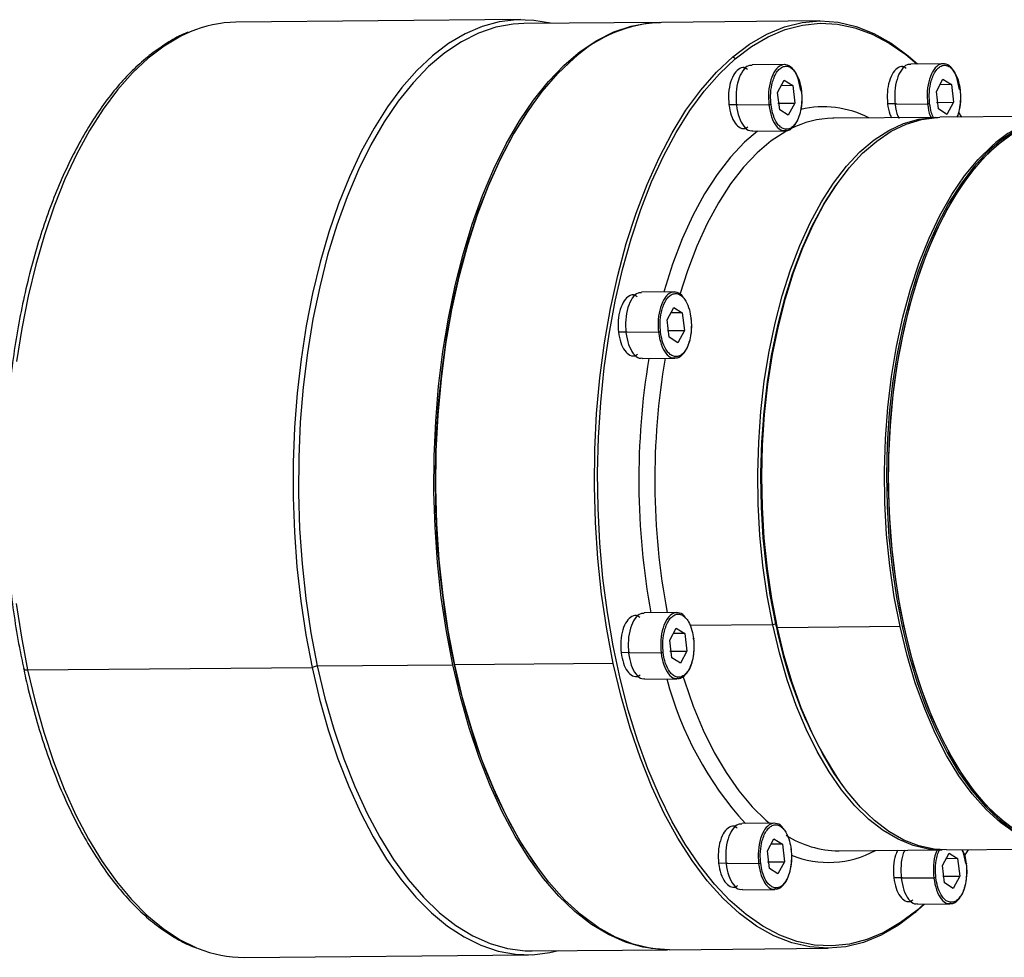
# Model space of a CAD drawing. Header units: millimetres. Extents: x 7972 to 8844, y -701 to -84.
# Tile 10 of 15: x 8655 to 8730, y -531 to -459. Entities that reach past the tile are written whole.
import ezdxf

# ---------------------------------------------------------------- set-up
doc = ezdxf.new("R2010")
doc.units = ezdxf.units.MM
doc.layers.get('0').update_dxf_attribs({"lineweight": 18})
doc.layers.add('粗实线', color=7, linetype='Continuous', lineweight=40)

# ---------------------------------------------------------------- blocks, each defined once
blk = doc.blocks.new('FER120M1')
at = {"linetype": 'Continuous', "lineweight": 25}
for p, q in [((87.92, 45.67), (51.42, 45.35)), ((126.33, 45.5), (106, 45.32)), ((105.74, 45.32), (88.36, 45.17)), ((115.46, 40.63), (115.14, 40.91)), ((116.89, 39.51), (116.5, 39.5)), ((121.8, 39.9), (117.62, 39.86)), ((137.25, 39.63), (136.85, 39.62)), ((142.16, 40.02), (137.98, 39.98)), ((120.91, 36.34), (121.74, 37.91)), ((121.74, 37.91), (122.84, 37.22)), ((141.27, 36.46), (142.1, 38.03)), ((142.1, 38.03), (143.19, 37.34)), ((122.84, 37.22), (121.37, 37.2)), ((122.84, 37.22), (123.1, 34.96)), ((143.19, 37.34), (141.73, 37.32)), ((143.19, 37.34), (143.46, 35.08)), ((121.18, 34.09), (120.91, 36.34)), ((141.53, 34.21), (141.27, 36.46)), ((89.32, 34.59), (89.15, 34.34)), ((115.78, 34.76), (114.65, 34.75)), ((119.79, 34.72), (115.61, 34.68)), ((120.93, 34.94), (123.1, 34.96)), ((123.1, 34.96), (122.27, 33.4)), ((136.14, 34.88), (135.01, 34.87)), ((140.14, 34.84), (135.97, 34.8)), ((141.29, 35.06), (143.46, 35.08)), ((142.63, 33.52), (141.53, 34.21)), ((143.46, 35.08), (142.63, 33.52)), ((122.27, 33.4), (121.18, 34.09)), ((141.21, 33.13), (128, 33.02)), ((128.1, 33.02), (128, 33.02)), ((157.46, 33.27), (141.73, 33.14)), ((144.12, 33.74), (144.51, 33.16)), ((116.57, 31.7), (116.97, 31.71)), ((117.7, 31.36), (121.87, 31.4)), ((148.57, 29.37), (148.43, 29.48)), ((128.56, 24.66), (128.39, 24.41)), ((102.73, 10.33), (102.34, 10.33)), ((107.64, 10.73), (103.46, 10.69)), ((106.75, 7.17), (107.58, 8.73)), ((108.67, 8.04), (107.21, 8.03)), ((107.58, 8.73), (108.67, 8.04)), ((108.67, 8.04), (108.94, 5.79)), ((107.01, 4.91), (106.75, 7.17)), ((101.62, 5.59), (100.49, 5.58)), ((105.62, 5.55), (101.45, 5.51)), ((106.77, 5.77), (108.94, 5.79)), ((108.94, 5.79), (108.11, 4.22)), ((108.11, 4.22), (107.01, 4.91)), ((102.4, 2.53), (102.81, 2.53)), ((103.54, 2.19), (107.71, 2.23)), ((103.06, -30.8), (102.67, -30.81)), ((107.97, -30.41), (103.79, -30.45)), ((107.08, -33.97), (107.91, -32.41)), ((107.91, -32.41), (109.01, -33.09)), ((120.28, -31.98), (109.63, -32.07)), ((120.67, -31.86), (120.28, -31.98)), ((120.76, -32.24), (120.88, -32.35)), ((136.61, -32.21), (120.88, -32.35)), ((137.13, -32.21), (136.87, -32.21)), ((107.35, -36.22), (107.08, -33.97)), ((109.01, -33.09), (107.54, -33.11)), ((109.01, -33.09), (109.27, -35.35)), ((107.1, -35.37), (109.27, -35.35)), ((109.27, -35.35), (108.44, -36.91)), ((101.95, -35.55), (100.82, -35.56)), ((105.96, -35.59), (101.78, -35.63)), ((108.44, -36.91), (107.35, -36.22)), ((24.7, -37.77), (61.2, -37.45)), ((61.86, -37.26), (61.2, -37.45)), ((61.86, -37.26), (79.24, -37.11)), ((99.83, -36.93), (79.5, -37.1)), ((102.74, -38.61), (103.14, -38.6)), ((103.87, -38.95), (108.04, -38.91)), ((129.06, -52.37), (129.23, -52.61)), ((115.57, -57.84), (115.18, -57.84)), ((120.48, -57.44), (116.3, -57.48)), ((119.59, -61), (120.42, -59.44)), ((121.52, -60.13), (120.05, -60.14)), ((120.42, -59.44), (121.52, -60.13)), ((121.52, -60.13), (121.78, -62.38)), ((119.85, -63.26), (119.59, -61)), ((128.72, -60.98), (128.82, -60.98)), ((128.82, -60.98), (142.03, -60.86)), ((142.07, -62.85), (142.9, -61.29)), ((142.55, -60.86), (157.03, -60.73)), ((142.9, -61.29), (143.99, -61.98)), ((145.33, -60.84), (144.82, -61.62)), ((90, -62.98), (90.18, -63.23)), ((114.46, -62.58), (113.33, -62.59)), ((118.47, -62.63), (114.29, -62.66)), ((119.61, -62.4), (121.78, -62.38)), ((121.78, -62.38), (120.95, -63.95)), ((142.33, -65.11), (142.07, -62.85)), ((143.99, -61.98), (142.52, -61.99)), ((143.99, -61.98), (144.26, -64.23)), ((120.95, -63.95), (119.85, -63.26)), ((142.08, -64.25), (144.26, -64.23)), ((144.26, -64.23), (143.43, -65.8)), ((115.24, -65.64), (115.65, -65.64)), ((136.94, -64.43), (135.81, -64.44)), ((140.94, -64.47), (136.77, -64.51)), ((143.43, -65.8), (142.33, -65.11)), ((116.38, -65.98), (120.55, -65.94)), ((137.72, -67.49), (138.12, -67.49)), ((139.75, -67.82), (138.56, -68.9)), ((139.65, -67.82), (138.76, -68.62)), ((138.85, -67.83), (143.03, -67.79)), ((138.76, -68.62), (138.56, -68.9)), ((52.47, -74.65), (88.96, -74.33)), ((89.4, -73.82), (106.77, -73.67)), ((107.03, -73.67), (127.37, -73.49))]:
    blk.add_line(p, q, dxfattribs=at)
at = {"linetype": 'Continuous', "lineweight": 25, "flags": 128}
for points in [[(91.75, 45.2), (89.62, 45.58), (87.4, 45.65), (85.19, 45.39), (82.99, 44.79), (80.83, 43.86), (78.7, 42.61), (76.63, 41.03), (74.63, 39.15), (72.7, 36.97), (70.87, 34.5), (69.13, 31.76), (67.5, 28.76), (65.98, 25.52), (64.59, 22.05), (63.34, 18.39), (62.22, 14.54), (61.25, 10.53), (60.44, 6.38), (59.78, 2.11), (59.28, -2.25), (58.94, -6.67), (58.77, -11.14), (58.76, -15.63), (58.92, -20.11), (59.25, -24.55), (59.74, -28.94), (60.39, -33.25), (61.2, -37.45)], [(115.14, 40.91), (117.29, 42.54), (119.51, 43.82), (121.77, 44.74), (124.06, 45.31), (126.37, 45.5), (128.68, 45.33), (130.98, 44.8), (133.26, 43.9), (135.49, 42.64), (137.67, 41.04), (138.87, 39.99)], [(88.36, 45.17), (86.99, 45.09), (84.74, 44.69), (82.52, 43.94), (80.34, 42.84), (78.21, 41.41), (76.14, 39.66), (74.14, 37.58), (72.24, 35.21), (70.42, 32.54), (68.72, 29.59), (67.14, 26.39), (65.68, 22.95), (64.36, 19.29), (63.18, 15.44), (62.16, 11.4), (61.29, 7.22), (60.58, 2.91), (60.04, -1.5), (59.67, -5.98), (59.47, -10.51), (59.44, -15.07), (59.58, -19.62), (59.9, -24.14), (60.39, -28.61), (61.04, -32.99), (61.86, -37.26)], [(79.24, -37.11), (78.42, -32.84), (77.76, -28.46), (77.28, -23.99), (76.96, -19.47), (76.82, -14.92), (76.85, -10.36), (77.05, -5.83), (77.42, -1.34), (77.96, 3.07), (78.67, 7.37), (79.54, 11.56), (80.56, 15.59), (81.74, 19.44), (83.06, 23.1), (84.52, 26.54), (86.1, 29.74), (87.8, 32.69), (89.61, 35.36), (91.52, 37.74), (93.52, 39.81), (95.59, 41.57), (97.72, 42.99), (99.9, 44.09), (102.12, 44.84), (104.37, 45.25), (105.87, 45.32)], [(115.46, 40.63), (117.55, 42.22), (119.7, 43.47), (121.89, 44.39), (124.11, 44.97), (126.35, 45.2), (128.6, 45.08), (130.83, 44.62), (133.05, 43.81), (135.22, 42.67), (137.36, 41.19), (138.78, 39.99)], [(45.54, 44.11), (44.33, 43.54), (42.21, 42.29), (40.14, 40.71), (38.13, 38.83), (36.21, 36.65), (34.37, 34.18), (32.63, 31.44), (31, 28.44), (29.49, 25.2), (28.1, 21.74), (26.84, 18.07), (25.73, 14.22), (24.76, 10.21), (23.94, 6.06), (23.28, 1.79)], [(23.24, -29.26), (23.89, -33.57), (24.7, -37.77)], [(79.5, -37.1), (78.66, -32.72), (78, -28.23), (77.51, -23.65), (77.2, -19.01), (77.07, -14.35), (77.12, -9.68), (77.36, -5.04), (77.77, -0.45), (78.36, 4.05), (79.13, 8.43), (80.06, 12.68), (81.16, 16.77), (82.41, 20.66), (83.82, 24.34), (85.36, 27.78), (87.03, 30.96), (88.82, 33.86), (90.72, 36.47), (92.72, 38.76), (94.81, 40.73)], [(99.83, -36.93), (98.99, -32.55), (98.33, -28.05), (97.84, -23.48), (97.53, -18.84), (97.4, -14.17), (97.46, -9.5), (97.69, -4.86), (98.11, -0.28), (98.7, 4.22), (99.46, 8.61), (100.4, 12.86), (101.49, 16.94), (102.75, 20.84), (104.15, 24.51), (105.69, 27.95), (107.36, 31.13), (109.15, 34.04), (111.06, 36.64), (113.05, 38.94), (115.14, 40.91)], [(138.76, -68.62), (136.67, -70.2), (134.52, -71.46), (132.33, -72.38), (130.11, -72.96), (127.87, -73.19), (125.62, -73.07), (123.39, -72.61), (121.17, -71.8), (118.99, -70.65), (116.86, -69.17), (114.79, -67.37), (112.79, -65.25), (110.88, -62.84), (109.06, -60.13), (107.34, -57.16), (105.75, -53.93), (104.27, -50.47), (102.94, -46.79), (101.74, -42.92), (100.69, -38.88), (99.8, -34.7), (99.07, -30.39), (98.5, -25.99), (98.1, -21.52), (97.87, -17), (97.81, -12.47), (97.93, -7.94), (98.21, -3.45), (98.67, 0.98), (99.29, 5.32), (100.07, 9.55), (101.02, 13.63), (102.11, 17.56), (103.36, 21.3), (104.74, 24.84), (106.25, 28.14), (107.89, 31.2), (109.64, 34), (111.49, 36.51), (113.43, 38.73), (115.46, 40.63)], [(89.15, 34.34), (88.78, 33.82), (87.04, 31.02), (85.4, 27.96), (83.89, 24.66), (82.5, 21.12), (81.26, 17.38), (80.16, 13.45), (79.22, 9.36), (78.43, 5.14), (77.81, 0.8), (77.36, -3.63), (77.07, -8.12), (76.96, -12.65), (77.02, -17.18), (77.25, -21.7), (77.65, -26.17), (78.21, -30.57), (78.95, -34.88), (79.84, -39.07), (80.89, -43.1), (82.08, -46.97), (83.42, -50.65), (84.89, -54.11), (86.49, -57.34), (88.2, -60.31), (90, -62.98)], [(120.28, -31.98), (119.57, -28.24), (119.02, -24.39), (118.64, -20.47), (118.42, -16.5), (118.36, -12.51), (118.48, -8.53), (118.76, -4.59), (119.2, -0.71), (119.81, 3.07), (120.58, 6.72), (121.49, 10.23), (122.55, 13.57), (123.75, 16.7), (125.08, 19.62), (126.53, 22.3), (128.08, 24.71), (129.73, 26.85), (131.47, 28.69), (133.28, 30.23), (135.16, 31.45), (137.07, 32.34), (139.03, 32.9), (141, 33.13), (141.47, 33.13)], [(120.88, -32.35), (120.16, -28.62), (119.59, -24.78), (119.19, -20.87), (118.95, -16.9), (118.88, -12.91), (118.98, -8.93), (119.24, -4.98), (119.67, -1.1), (120.26, 2.69), (121.01, 6.36), (121.91, 9.88), (122.96, 13.24), (124.15, 16.4), (125.46, 19.34), (126.89, 22.04), (128.44, 24.48), (130.08, 26.65), (131.81, 28.52), (133.62, 30.09), (135.48, 31.35), (137.4, 32.27), (139.35, 32.87), (141.31, 33.13), (141.73, 33.14)], [(151.47, 31.49), (149.61, 30.23), (147.8, 28.66), (146.07, 26.79), (144.43, 24.62), (142.88, 22.18), (141.45, 19.48), (140.13, 16.54), (138.95, 13.38), (137.9, 10.02), (137, 6.5), (136.25, 2.83), (135.66, -0.96), (135.23, -4.84), (134.97, -8.79), (134.87, -12.77), (134.94, -16.76), (135.18, -20.73), (135.58, -24.64), (136.15, -28.48), (136.87, -32.21)], [(137.13, -32.21), (136.41, -28.48), (135.84, -24.64), (135.44, -20.72), (135.2, -16.76), (135.13, -12.77), (135.23, -8.79), (135.49, -4.84), (135.92, -0.96), (136.51, 2.83), (137.26, 6.5), (138.16, 10.03), (139.21, 13.38), (140.39, 16.54), (141.71, 19.48), (143.14, 22.18), (144.69, 24.62), (146.33, 26.79), (148.06, 28.67), (149.87, 30.23), (151.73, 31.49)], [(150.3, -57.56), (148.48, -55.97), (146.73, -54.07), (145.07, -51.88), (143.5, -49.42), (142.04, -46.7), (140.69, -43.74), (139.48, -40.56), (138.4, -37.19), (137.46, -33.66), (136.67, -29.98), (136.05, -26.18), (135.58, -22.29), (135.28, -18.34), (135.14, -14.36), (135.17, -10.37), (135.37, -6.41), (135.73, -2.49), (136.26, 1.34), (136.95, 5.06), (137.79, 8.64), (138.78, 12.07), (139.91, 15.31), (141.17, 18.34), (142.56, 21.14), (144.06, 23.68), (145.67, 25.96), (147.36, 27.96), (149.14, 29.65), (150.98, 31.03)], [(118.32, 31.37), (116.64, 29.93), (114.84, 28.02), (113.14, 25.82), (111.53, 23.32), (110.04, 20.56), (108.67, 17.55), (107.43, 14.31), (106.34, 10.87), (106.29, 10.71)], [(122.13, 31.44), (121.95, 31.34), (120.08, 30.12), (118.27, 28.58), (116.53, 26.73), (114.87, 24.6), (113.32, 22.18), (111.87, 19.51), (110.54, 16.59), (109.35, 13.45), (108.36, 10.39)], [(136.61, -32.21), (135.87, -28.38), (135.29, -24.43), (134.89, -20.4), (134.66, -16.32), (134.61, -12.22), (134.74, -8.13), (135.04, -4.09), (135.52, -0.11), (136.16, 3.75), (136.98, 7.49), (137.95, 11.07), (139.07, 14.45), (140.33, 17.62), (141.73, 20.55), (143.25, 23.23), (144.89, 25.62), (146.62, 27.71), (148.43, 29.48)], [(120.76, -32.24), (120.04, -28.53), (119.47, -24.72), (119.07, -20.82), (118.84, -16.88), (118.77, -12.92), (118.87, -8.96), (119.13, -5.04), (119.56, -1.19), (120.14, 2.58), (120.89, 6.23), (121.78, 9.73), (122.82, 13.06), (124, 16.2), (125.31, 19.12), (126.73, 21.81), (128.27, 24.24), (128.39, 24.41)], [(120.67, -31.86), (119.97, -28.14), (119.43, -24.32), (119.04, -20.42), (118.82, -16.48), (118.77, -12.51), (118.89, -8.56), (119.16, -4.64), (119.61, -0.8), (120.21, 2.96), (120.97, 6.59), (121.88, 10.08), (122.94, 13.39), (124.13, 16.51), (125.45, 19.41), (126.88, 22.07), (128.39, 24.41)], [(142.29, -60.86), (142.25, -60.86), (140.27, -60.75), (138.31, -60.29), (136.37, -59.5), (134.46, -58.39), (132.61, -56.95), (130.83, -55.2), (129.12, -53.16), (127.5, -50.83), (125.98, -48.23), (124.58, -45.39), (123.3, -42.32), (122.15, -39.05), (121.14, -35.59), (120.28, -31.98)], [(142.55, -60.86), (140.99, -60.77), (139.03, -60.35), (137.08, -59.6), (135.18, -58.51), (133.32, -57.11), (131.53, -55.39), (129.81, -53.38), (128.18, -51.08), (126.65, -48.51), (125.24, -45.69), (123.94, -42.64), (122.78, -39.39), (121.76, -35.95), (120.88, -32.35)], [(157.11, -60.67), (155.41, -60.39), (153.4, -59.72), (151.43, -58.71), (149.51, -57.35), (147.65, -55.66), (145.86, -53.65), (144.17, -51.34), (142.59, -48.74), (141.12, -45.88), (139.77, -42.77), (138.57, -39.44), (137.51, -35.91), (136.61, -32.21)], [(136.87, -32.21), (137.75, -35.81), (138.77, -39.25), (139.93, -42.5), (141.23, -45.55), (142.64, -48.37), (144.17, -50.94), (145.8, -53.24), (147.52, -55.25), (149.31, -56.97), (151.17, -58.37), (153.07, -59.46), (155.02, -60.21), (156.98, -60.63), (157.08, -60.64)], [(157.12, -60.61), (155.28, -60.21), (153.33, -59.45), (151.43, -58.37), (149.57, -56.97), (147.78, -55.25), (146.06, -53.23), (144.43, -50.93), (142.9, -48.37), (141.49, -45.55), (140.19, -42.5), (139.03, -39.25), (138.01, -35.81), (137.13, -32.21)], [(24.17, -37.59), (24.18, -37.61), (24.22, -37.66), (24.29, -37.71), (24.4, -37.75), (24.54, -37.77), (24.7, -37.77)], [(24.7, -37.77), (25.66, -41.84), (26.76, -45.77), (28.01, -49.51), (29.39, -53.06), (30.9, -56.4), (32.52, -59.5), (34.25, -62.36), (36.09, -64.94), (38.01, -67.25), (40, -69.26), (42.07, -70.96), (44.19, -72.35), (46.35, -73.42), (46.59, -73.51)], [(61.2, -37.45), (62.15, -41.53), (63.26, -45.45), (64.51, -49.19), (65.89, -52.74), (67.39, -56.08), (69.02, -59.18), (70.75, -62.04), (72.58, -64.62), (74.5, -66.93), (76.5, -68.94), (78.56, -70.64), (80.69, -72.03), (82.85, -73.1), (85.04, -73.84), (87.26, -74.24), (89.48, -74.31), (91.69, -74.05), (92.79, -73.79)], [(61.86, -37.26), (62.83, -41.39), (63.96, -45.37), (65.24, -49.16), (66.65, -52.75), (68.19, -56.12), (69.86, -59.24), (71.63, -62.09), (73.51, -64.67), (75.48, -66.95), (77.53, -68.92), (79.64, -70.57), (81.81, -71.89), (84.02, -72.87), (86.26, -73.51), (88.51, -73.81), (89.4, -73.82)], [(106.91, -73.67), (105.89, -73.65), (103.63, -73.36), (101.4, -72.72), (99.19, -71.74), (97.02, -70.42), (94.91, -68.77), (92.86, -66.8), (90.89, -64.52), (89.01, -61.94), (87.24, -59.09), (85.57, -55.97), (84.03, -52.6), (82.61, -49.01), (81.34, -45.22), (80.21, -41.24), (79.24, -37.11)], [(107.03, -73.67), (106.99, -73.67), (104.68, -73.5), (102.38, -72.97), (100.11, -72.07), (97.87, -70.81), (95.69, -69.21), (93.57, -67.27), (91.54, -64.99), (89.6, -62.41), (87.76, -59.53), (86.03, -56.37), (84.44, -52.95), (82.98, -49.29), (81.66, -45.41), (80.5, -41.34), (79.5, -37.1)], [(138.56, -68.9), (136.4, -70.53), (134.19, -71.81), (131.93, -72.73), (129.64, -73.3), (127.33, -73.49), (125.02, -73.32), (122.72, -72.79), (120.44, -71.89), (118.2, -70.64), (116.02, -69.03), (113.91, -67.09), (111.87, -64.82), (109.93, -62.23), (108.09, -59.35), (106.37, -56.19), (104.77, -52.77), (103.31, -49.11), (101.99, -45.23), (100.83, -41.16), (99.83, -36.93)], [(108.75, -38.57), (108.94, -39.16), (110.09, -42.44), (111.37, -45.51), (112.77, -48.35), (114.29, -50.94), (115.91, -53.27), (117.62, -55.32), (119.4, -57.07), (119.86, -57.45)]]:
    blk.add_lwpolyline(points, dxfattribs=at)
at = {"linetype": 'Continuous', "lineweight": 25}
for centre, radius, start, end in [((51.63, 29.86), 15.49, 90.7569, 113.124), ((106.64, 27.83), 17.5, 92.1116, 132.5413), ((126.79, 21.89), 12.6, 62.4309, 103.3498), ((128.19, 20.7), 12.32, 90.8504, 117.1157), ((157.94, 19.48), 13.79, 91.4383, 133.5348), ((198.39, -13.37), 95.29, 170.5963, 190.3185), ((197.35, -13.38), 92.2, 170.2612, 190.6505), ((175.27, -21.51), 55.57, 190.7379, 213.7306), ((174.84, -21.71), 55.1, 191.0147, 213.8053), ((149.74, -27.55), 44.53, 194.8024, 222.2322), ((128.92, -48), 12.99, 237.7815, 269.1151), ((127.44, -49.95), 12.52, 247.7076, 298.6645), ((52.4, -59.18), 15.47, 247.9422, 270.2548)]:
    blk.add_arc(centre, radius, start, end, dxfattribs=at)
for points, knots in [([(45.27, 44.04), (45.23, 44.03), (44.49, 43.77), (43.07, 42.99), (41.04, 41.68), (39.06, 40.06), (37.14, 38.16), (35.31, 36), (33.55, 33.57), (31.89, 30.91), (30.34, 28.01), (28.9, 24.91), (27.57, 21.6), (26.37, 18.11), (25.29, 14.47), (24.35, 10.67), (23.55, 6.75), (22.89, 2.73), (22.38, -1.38), (22.01, -5.56), (21.79, -9.78), (21.72, -14.03), (21.8, -18.28), (22.03, -22.51), (22.41, -26.7), (22.94, -30.83), (23.53, -34.47), (24, -36.68), (24.19, -37.58)], [0, 0, 0, 0, 0.001969, 0.041732, 0.081722, 0.121929, 0.162308, 0.202805, 0.243369, 0.283963, 0.324557, 0.365137, 0.405697, 0.446236, 0.486754, 0.527253, 0.567735, 0.608202, 0.648658, 0.689106, 0.729547, 0.769984, 0.81042, 0.850857, 0.891297, 0.931742, 0.972195, 1, 1, 1, 1]), ([(117.05, 39.27), (116.97, 39.34), (116.65, 39.61), (116.04, 39.47), (115.35, 38.85), (114.84, 37.72), (114.56, 36.27), (114.62, 35.26), (114.65, 34.75)], [0, 0, 0, 0, 0.06704, 0.253632, 0.440224, 0.626816, 0.813408, 1, 1, 1, 1]), ([(117.63, 39.78), (117.47, 39.79), (117.05, 39.82), (116.39, 39.16), (115.83, 37.95), (115.52, 36.35), (115.58, 35.24), (115.61, 34.68)], [0, 0, 0, 0, 0.121117, 0.340838, 0.560558, 0.780279, 1, 1, 1, 1]), ([(120.06, 34.76), (120.03, 35.15), (119.96, 36.01), (120.11, 37.15), (120.37, 38.08), (120.67, 38.76), (121.07, 39.3), (121.54, 39.64), (122.03, 39.74), (122.51, 39.6), (122.93, 39.25), (123.38, 38.64), (123.76, 37.73), (123.9, 36.9), (123.96, 36.54)], [0, 0, 0, 0, 0.090318, 0.204563, 0.27142, 0.343936, 0.420786, 0.5, 0.579214, 0.656064, 0.72858, 0.795437, 0.909682, 1, 1, 1, 1]), ([(137.41, 39.39), (137.33, 39.46), (137.01, 39.73), (136.4, 39.59), (135.71, 38.97), (135.2, 37.84), (134.92, 36.39), (134.98, 35.38), (135.01, 34.87)], [0, 0, 0, 0, 0.06704, 0.253632, 0.440224, 0.626816, 0.813408, 1, 1, 1, 1]), ([(137.98, 39.9), (137.83, 39.91), (137.4, 39.94), (136.75, 39.28), (136.18, 38.07), (135.87, 36.47), (135.94, 35.36), (135.97, 34.8)], [0, 0, 0, 0, 0.121117, 0.340838, 0.560558, 0.780279, 1, 1, 1, 1]), ([(140.41, 34.89), (140.38, 35.27), (140.32, 36.13), (140.46, 37.27), (140.72, 38.2), (141.03, 38.88), (141.43, 39.42), (141.89, 39.76), (142.39, 39.86), (142.87, 39.72), (143.29, 39.37), (143.73, 38.76), (144.12, 37.86), (144.25, 37.02), (144.31, 36.66)], [0, 0, 0, 0, 0.090318, 0.204563, 0.27142, 0.343936, 0.420786, 0.5, 0.579214, 0.656064, 0.72858, 0.795437, 0.909682, 1, 1, 1, 1]), ([(144.31, 36.66), (144.34, 36.28), (144.41, 35.41), (144.26, 34.28), (144.06, 33.5), (143.93, 33.23), (143.89, 33.16)], [0, 0, 0, 0, 0.305869, 0.692765, 0.919179, 1, 1, 1, 1]), ([(143.95, 33.16), (143.95, 33.16), (144.09, 33.42), (144.25, 34.13), (144.4, 35.22), (144.41, 36.11), (144.34, 36.57), (144.32, 36.67)], [0, 0, 0, 0, 0.001375, 0.306023, 0.609605, 0.912597, 1, 1, 1, 1]), ([(144.23, 36.7), (144.26, 36.7), (144.29, 36.7), (144.32, 36.69), (144.33, 36.69), (144.34, 36.68), (144.34, 36.67), (144.32, 36.66), (144.31, 36.66)], [0, 0, 0, 0, 0.239457, 0.368361, 0.5, 0.631639, 0.760543, 1, 1, 1, 1]), ([(123.96, 36.54), (123.98, 36.16), (124.05, 35.3), (123.91, 34.15), (123.64, 33.22), (123.34, 32.54), (122.94, 32), (122.47, 31.66), (121.98, 31.56), (121.5, 31.71), (121.08, 32.05), (120.63, 32.66), (120.25, 33.57), (120.11, 34.4), (120.06, 34.76)], [0, 0, 0, 0, 0.090318, 0.204563, 0.27142, 0.343936, 0.420786, 0.5, 0.579214, 0.656064, 0.72858, 0.795437, 0.909682, 1, 1, 1, 1]), ([(122.73, 31.75), (122.89, 31.9), (123.23, 32.23), (123.62, 33.01), (123.91, 34), (124.04, 35.1), (124.06, 35.98), (123.98, 36.45), (123.96, 36.55)], [0, 0, 0, 0, 0.17138, 0.363842, 0.557914, 0.751306, 0.944321, 1, 1, 1, 1]), ([(123.88, 36.58), (123.9, 36.58), (123.93, 36.58), (123.96, 36.57), (123.97, 36.57), (123.98, 36.56), (123.98, 36.55), (123.96, 36.54), (123.96, 36.54)], [0, 0, 0, 0, 0.239457, 0.368361, 0.5, 0.631639, 0.760543, 1, 1, 1, 1]), ([(114.65, 34.75), (114.73, 34.29), (114.9, 33.36), (115.44, 32.3), (116.11, 31.73), (116.71, 31.61), (117.02, 31.86), (117.1, 31.93)], [0, 0, 0, 0, 0.228361, 0.456722, 0.685083, 0.913444, 1, 1, 1, 1]), ([(115.61, 34.68), (115.71, 34.15), (115.9, 33.09), (116.53, 31.95), (117.18, 31.36), (117.57, 31.43), (117.7, 31.44)], [0, 0, 0, 0, 0.289958, 0.579917, 0.869875, 1, 1, 1, 1]), ([(120.06, 34.76), (120.04, 34.76), (120.02, 34.75), (119.97, 34.74), (119.94, 34.73), (119.9, 34.73), (119.84, 34.72), (119.81, 34.72), (119.79, 34.72)], [0, 0, 0, 0, 0.239457, 0.368361, 0.5, 0.631639, 0.760543, 1, 1, 1, 1]), ([(119.79, 34.72), (119.88, 34.19), (120.07, 33.13), (120.7, 31.99), (121.35, 31.4), (121.74, 31.46), (121.87, 31.48)], [0, 0, 0, 0, 0.289958, 0.579917, 0.869875, 1, 1, 1, 1]), ([(135.01, 34.87), (135.08, 34.39), (135.19, 33.7), (135.45, 33.23), (135.53, 33.08)], [0, 0, 0, 0, 0.694122, 1, 1, 1, 1]), ([(135.97, 34.8), (136.05, 34.25), (136.15, 33.55), (136.42, 33.09), (136.47, 32.99)], [0, 0, 0, 0, 0.79468, 1, 1, 1, 1]), ([(140.41, 34.89), (140.4, 34.88), (140.38, 34.87), (140.33, 34.86), (140.29, 34.85), (140.25, 34.85), (140.2, 34.84), (140.17, 34.84), (140.14, 34.84)], [0, 0, 0, 0, 0.239457, 0.368361, 0.5, 0.631639, 0.760543, 1, 1, 1, 1]), ([(140.14, 34.84), (140.22, 34.28), (140.31, 33.63), (140.55, 33.19), (140.59, 33.13)], [0, 0, 0, 0, 0.852611, 1, 1, 1, 1]), ([(140.9, 33.13), (140.8, 33.35), (140.56, 33.85), (140.47, 34.51), (140.41, 34.89)], [0, 0, 0, 0, 0.435721, 1, 1, 1, 1]), ([(121.87, 31.48), (122.02, 31.46), (122.29, 31.41), (122.53, 31.67), (122.63, 31.78)], [0, 0, 0, 0, 0.569208, 1, 1, 1, 1]), ([(122.38, 31.52), (122.49, 31.56), (122.61, 31.62), (122.72, 31.74), (122.73, 31.75)], [0, 0, 0, 0, 0.867162, 1, 1, 1, 1]), ([(102.89, 10.1), (102.81, 10.17), (102.49, 10.43), (101.88, 10.3), (101.19, 9.68), (100.68, 8.54), (100.4, 7.09), (100.46, 6.08), (100.49, 5.58)], [0, 0, 0, 0, 0.06704, 0.253632, 0.440224, 0.626816, 0.813408, 1, 1, 1, 1]), ([(103.46, 10.61), (103.31, 10.62), (102.88, 10.65), (102.23, 9.99), (101.67, 8.78), (101.35, 7.18), (101.42, 6.07), (101.45, 5.51)], [0, 0, 0, 0, 0.121117, 0.340838, 0.560558, 0.780279, 1, 1, 1, 1]), ([(108.82, 9.98), (108.8, 10.01), (108.59, 10.43), (108, 10.74), (107.17, 10.74), (106.4, 10.04), (105.84, 8.81), (105.53, 7.22), (105.59, 6.1), (105.62, 5.55)], [0, 0, 0, 0, 0.012065, 0.176721, 0.341377, 0.506033, 0.670688, 0.835344, 1, 1, 1, 1]), ([(105.89, 5.59), (105.87, 5.97), (105.8, 6.83), (105.94, 7.98), (106.21, 8.91), (106.51, 9.59), (106.91, 10.13), (107.37, 10.47), (107.87, 10.57), (108.35, 10.42), (108.77, 10.08), (109.22, 9.47), (109.6, 8.56), (109.74, 7.73), (109.79, 7.36)], [0, 0, 0, 0, 0.090318, 0.204563, 0.27142, 0.343936, 0.420786, 0.5, 0.579214, 0.656064, 0.72858, 0.795437, 0.909682, 1, 1, 1, 1]), ([(109.79, 7.36), (109.82, 6.98), (109.89, 6.12), (109.74, 4.98), (109.48, 4.05), (109.18, 3.37), (108.78, 2.82), (108.31, 2.48), (107.82, 2.39), (107.34, 2.53), (106.92, 2.88), (106.47, 3.49), (106.09, 4.39), (105.95, 5.22), (105.89, 5.59)], [0, 0, 0, 0, 0.090318, 0.204563, 0.27142, 0.343936, 0.420786, 0.5, 0.579214, 0.656064, 0.72858, 0.795437, 0.909682, 1, 1, 1, 1]), ([(108.57, 2.58), (108.73, 2.73), (109.07, 3.05), (109.46, 3.84), (109.75, 4.82), (109.88, 5.93), (109.9, 6.81), (109.82, 7.27), (109.8, 7.38)], [0, 0, 0, 0, 0.17138, 0.363842, 0.557914, 0.751306, 0.944321, 1, 1, 1, 1]), ([(109.72, 7.41), (109.74, 7.41), (109.77, 7.41), (109.8, 7.4), (109.81, 7.39), (109.82, 7.39), (109.82, 7.38), (109.8, 7.37), (109.79, 7.36)], [0, 0, 0, 0, 0.239457, 0.368361, 0.5, 0.631639, 0.760543, 1, 1, 1, 1]), ([(100.49, 5.58), (100.57, 5.11), (100.74, 4.19), (101.28, 3.13), (101.95, 2.56), (102.55, 2.44), (102.86, 2.69), (102.94, 2.76)], [0, 0, 0, 0, 0.228361, 0.456722, 0.685083, 0.913444, 1, 1, 1, 1]), ([(101.45, 5.51), (101.55, 4.98), (101.74, 3.92), (102.37, 2.78), (103.01, 2.19), (103.41, 2.25), (103.54, 2.27)], [0, 0, 0, 0, 0.289958, 0.579917, 0.869875, 1, 1, 1, 1]), ([(105.89, 5.59), (105.88, 5.59), (105.86, 5.58), (105.81, 5.57), (105.78, 5.56), (105.74, 5.55), (105.68, 5.55), (105.65, 5.55), (105.62, 5.55)], [0, 0, 0, 0, 0.239457, 0.368361, 0.5, 0.631639, 0.760543, 1, 1, 1, 1]), ([(105.62, 5.55), (105.72, 5.02), (105.91, 3.95), (106.54, 2.82), (107.19, 2.23), (107.58, 2.29), (107.71, 2.31)], [0, 0, 0, 0, 0.289958, 0.579917, 0.869875, 1, 1, 1, 1]), ([(107.71, 2.31), (107.86, 2.28), (108.13, 2.24), (108.37, 2.5), (108.47, 2.61)], [0, 0, 0, 0, 0.569208, 1, 1, 1, 1]), ([(108.22, 2.34), (108.33, 2.39), (108.45, 2.44), (108.56, 2.56), (108.57, 2.58)], [0, 0, 0, 0, 0.867162, 1, 1, 1, 1]), ([(103.22, -31.04), (103.14, -30.97), (102.82, -30.71), (102.21, -30.84), (101.52, -31.46), (101.01, -32.59), (100.73, -34.04), (100.79, -35.05), (100.82, -35.56)], [0, 0, 0, 0, 0.06704, 0.253632, 0.440224, 0.626816, 0.813408, 1, 1, 1, 1]), ([(103.8, -30.53), (103.64, -30.52), (103.22, -30.49), (102.56, -31.15), (102, -32.36), (101.69, -33.96), (101.75, -35.07), (101.78, -35.63)], [0, 0, 0, 0, 0.121117, 0.340838, 0.560558, 0.780279, 1, 1, 1, 1]), ([(109.15, -31.15), (109.13, -31.13), (108.92, -30.71), (108.33, -30.4), (107.51, -30.4), (106.73, -31.1), (106.17, -32.32), (105.86, -33.92), (105.92, -35.03), (105.96, -35.59)], [0, 0, 0, 0, 0.012065, 0.176721, 0.341377, 0.506033, 0.670688, 0.835344, 1, 1, 1, 1]), ([(106.23, -35.55), (106.2, -35.17), (106.13, -34.3), (106.28, -33.16), (106.54, -32.23), (106.84, -31.55), (107.24, -31.01), (107.71, -30.67), (108.2, -30.57), (108.68, -30.71), (109.1, -31.06), (109.55, -31.67), (109.93, -32.58), (110.07, -33.41), (110.13, -33.77)], [0, 0, 0, 0, 0.090318, 0.204563, 0.27142, 0.343936, 0.420786, 0.5, 0.579214, 0.656064, 0.72858, 0.795437, 0.909682, 1, 1, 1, 1]), ([(110.13, -33.77), (110.15, -34.15), (110.22, -35.02), (110.08, -36.16), (109.81, -37.09), (109.51, -37.77), (109.11, -38.31), (108.64, -38.65), (108.15, -38.75), (107.67, -38.6), (107.25, -38.26), (106.8, -37.65), (106.42, -36.74), (106.28, -35.91), (106.23, -35.55)], [0, 0, 0, 0, 0.090318, 0.204563, 0.27142, 0.343936, 0.420786, 0.5, 0.579214, 0.656064, 0.72858, 0.795437, 0.909682, 1, 1, 1, 1]), ([(108.9, -38.56), (109.06, -38.41), (109.4, -38.09), (109.79, -37.3), (110.08, -36.31), (110.21, -35.21), (110.23, -34.33), (110.15, -33.86), (110.13, -33.76)], [0, 0, 0, 0, 0.17138, 0.363842, 0.557914, 0.751306, 0.944321, 1, 1, 1, 1]), ([(110.05, -33.73), (110.07, -33.73), (110.1, -33.73), (110.13, -33.74), (110.14, -33.74), (110.15, -33.75), (110.15, -33.76), (110.13, -33.77), (110.13, -33.77)], [0, 0, 0, 0, 0.239457, 0.368361, 0.5, 0.631639, 0.760543, 1, 1, 1, 1]), ([(100.82, -35.56), (100.91, -36.02), (101.07, -36.95), (101.61, -38.01), (102.28, -38.58), (102.88, -38.7), (103.19, -38.45), (103.27, -38.38)], [0, 0, 0, 0, 0.228361, 0.456722, 0.685083, 0.913444, 1, 1, 1, 1]), ([(101.78, -35.63), (101.88, -36.16), (102.07, -37.22), (102.7, -38.36), (103.35, -38.95), (103.74, -38.89), (103.87, -38.87)], [0, 0, 0, 0, 0.289958, 0.579917, 0.869875, 1, 1, 1, 1]), ([(106.23, -35.55), (106.21, -35.55), (106.19, -35.56), (106.14, -35.57), (106.11, -35.58), (106.07, -35.58), (106.01, -35.59), (105.98, -35.59), (105.96, -35.59)], [0, 0, 0, 0, 0.239457, 0.368361, 0.5, 0.631639, 0.760543, 1, 1, 1, 1]), ([(105.96, -35.59), (106.05, -36.12), (106.24, -37.18), (106.87, -38.32), (107.52, -38.91), (107.91, -38.85), (108.04, -38.83)], [0, 0, 0, 0, 0.289958, 0.579917, 0.869875, 1, 1, 1, 1]), ([(24.19, -37.58), (24.27, -38), (24.62, -39.73), (25.38, -42.66), (26.45, -46.36), (27.67, -49.89), (29, -53.25), (30.45, -56.42), (32.01, -59.38), (33.67, -62.11), (35.43, -64.61), (37.28, -66.86), (39.21, -68.85), (41.21, -70.56), (43.27, -71.97), (44.98, -72.93), (46.01, -73.31), (46.32, -73.43)], [0, 0, 0, 0, 0.022721, 0.095372, 0.168052, 0.240767, 0.313522, 0.386321, 0.459167, 0.532059, 0.60499, 0.677946, 0.750881, 0.823734, 0.896418, 0.968829, 1, 1, 1, 1]), ([(108.04, -38.83), (108.19, -38.86), (108.46, -38.9), (108.7, -38.64), (108.8, -38.53)], [0, 0, 0, 0, 0.569208, 1, 1, 1, 1]), ([(108.55, -38.79), (108.66, -38.75), (108.78, -38.69), (108.89, -38.58), (108.9, -38.56)], [0, 0, 0, 0, 0.867162, 1, 1, 1, 1]), ([(115.73, -58.07), (115.65, -58), (115.33, -57.74), (114.72, -57.88), (114.03, -58.49), (113.52, -59.63), (113.24, -61.08), (113.3, -62.09), (113.33, -62.59)], [0, 0, 0, 0, 0.06704, 0.253632, 0.440224, 0.626816, 0.813408, 1, 1, 1, 1]), ([(116.3, -57.56), (116.15, -57.55), (115.73, -57.52), (115.07, -58.19), (114.51, -59.39), (114.2, -60.99), (114.26, -62.11), (114.29, -62.66)], [0, 0, 0, 0, 0.121117, 0.340838, 0.560558, 0.780279, 1, 1, 1, 1]), ([(121.66, -58.19), (121.64, -58.16), (121.43, -57.75), (120.84, -57.43), (120.02, -57.43), (119.24, -58.13), (118.68, -59.36), (118.37, -60.96), (118.43, -62.07), (118.47, -62.63)], [0, 0, 0, 0, 0.012065, 0.176721, 0.341377, 0.506033, 0.670688, 0.835344, 1, 1, 1, 1]), ([(118.74, -62.58), (118.71, -62.2), (118.64, -61.34), (118.79, -60.19), (119.05, -59.26), (119.35, -58.58), (119.75, -58.04), (120.22, -57.7), (120.71, -57.6), (121.19, -57.75), (121.61, -58.09), (122.06, -58.7), (122.44, -59.61), (122.58, -60.44), (122.64, -60.81)], [0, 0, 0, 0, 0.090318, 0.204563, 0.27142, 0.343936, 0.420786, 0.5, 0.579214, 0.656064, 0.72858, 0.795437, 0.909682, 1, 1, 1, 1]), ([(122.64, -60.81), (122.66, -61.19), (122.73, -62.05), (122.59, -63.19), (122.32, -64.13), (122.02, -64.8), (121.62, -65.35), (121.15, -65.69), (120.66, -65.78), (120.18, -65.64), (119.76, -65.29), (119.31, -64.68), (118.93, -63.78), (118.79, -62.95), (118.74, -62.58)], [0, 0, 0, 0, 0.090318, 0.204563, 0.27142, 0.343936, 0.420786, 0.5, 0.579214, 0.656064, 0.72858, 0.795437, 0.909682, 1, 1, 1, 1]), ([(121.41, -65.59), (121.57, -65.44), (121.91, -65.12), (122.3, -64.33), (122.59, -63.35), (122.72, -62.24), (122.74, -61.36), (122.66, -60.9), (122.64, -60.79)], [0, 0, 0, 0, 0.17138, 0.363842, 0.557914, 0.751306, 0.944321, 1, 1, 1, 1]), ([(122.56, -60.76), (122.58, -60.77), (122.61, -60.77), (122.64, -60.77), (122.65, -60.78), (122.66, -60.78), (122.66, -60.79), (122.64, -60.8), (122.64, -60.81)], [0, 0, 0, 0, 0.239457, 0.368361, 0.5, 0.631639, 0.760543, 1, 1, 1, 1]), ([(136.31, -60.91), (136.22, -61.11), (135.94, -61.65), (135.72, -62.94), (135.78, -63.94), (135.81, -64.44)], [0, 0, 0, 0, 0.217888, 0.608944, 1, 1, 1, 1]), ([(137.22, -60.89), (137.15, -61.03), (136.89, -61.54), (136.68, -62.86), (136.74, -63.96), (136.77, -64.51)], [0, 0, 0, 0, 0.146536, 0.573268, 1, 1, 1, 1]), ([(141.38, -60.87), (141.32, -61), (141.06, -61.51), (140.85, -62.82), (140.91, -63.92), (140.94, -64.47)], [0, 0, 0, 0, 0.14235, 0.571175, 1, 1, 1, 1]), ([(141.21, -64.43), (141.18, -64.05), (141.12, -63.18), (141.27, -62.05), (141.47, -61.25), (141.61, -60.96), (141.66, -60.87)], [0, 0, 0, 0, 0.299624, 0.678621, 0.900412, 1, 1, 1, 1]), ([(145.03, -62.61), (144.95, -62.06), (144.86, -61.38), (144.6, -60.92), (144.56, -60.84)], [0, 0, 0, 0, 0.817979, 1, 1, 1, 1]), ([(144.6, -60.84), (144.71, -61.08), (144.95, -61.6), (145.06, -62.28), (145.11, -62.66)], [0, 0, 0, 0, 0.455404, 1, 1, 1, 1]), ([(113.33, -62.59), (113.41, -63.06), (113.58, -63.98), (114.12, -65.04), (114.79, -65.61), (115.39, -65.73), (115.7, -65.48), (115.78, -65.42)], [0, 0, 0, 0, 0.228361, 0.456722, 0.685083, 0.913444, 1, 1, 1, 1]), ([(114.29, -62.66), (114.39, -63.19), (114.58, -64.25), (115.21, -65.39), (115.85, -65.98), (116.25, -65.92), (116.38, -65.9)], [0, 0, 0, 0, 0.289958, 0.579917, 0.869875, 1, 1, 1, 1]), ([(118.74, -62.58), (118.72, -62.59), (118.7, -62.59), (118.65, -62.6), (118.62, -62.61), (118.58, -62.62), (118.52, -62.62), (118.49, -62.62), (118.47, -62.63)], [0, 0, 0, 0, 0.239457, 0.368361, 0.5, 0.631639, 0.760543, 1, 1, 1, 1]), ([(118.47, -62.63), (118.56, -63.16), (118.75, -64.22), (119.38, -65.35), (120.03, -65.95), (120.42, -65.88), (120.55, -65.86)], [0, 0, 0, 0, 0.289958, 0.579917, 0.869875, 1, 1, 1, 1]), ([(145.11, -62.66), (145.14, -63.04), (145.2, -63.9), (145.06, -65.04), (144.8, -65.97), (144.49, -66.65), (144.1, -67.19), (143.63, -67.53), (143.14, -67.63), (142.66, -67.49), (142.23, -67.14), (141.79, -66.53), (141.41, -65.63), (141.27, -64.79), (141.21, -64.43)], [0, 0, 0, 0, 0.090318, 0.204563, 0.27142, 0.343936, 0.420786, 0.5, 0.579214, 0.656064, 0.72858, 0.795437, 0.909682, 1, 1, 1, 1]), ([(143.89, -67.44), (144.05, -67.29), (144.38, -66.97), (144.77, -66.18), (145.06, -65.2), (145.2, -64.09), (145.21, -63.21), (145.14, -62.74), (145.12, -62.64)], [0, 0, 0, 0, 0.17138, 0.363842, 0.557914, 0.751306, 0.944321, 1, 1, 1, 1]), ([(145.03, -62.61), (145.05, -62.61), (145.09, -62.61), (145.11, -62.62), (145.13, -62.62), (145.14, -62.63), (145.14, -62.64), (145.12, -62.65), (145.11, -62.66)], [0, 0, 0, 0, 0.239457, 0.368361, 0.5, 0.631639, 0.760543, 1, 1, 1, 1]), ([(120.55, -65.86), (120.7, -65.89), (120.97, -65.93), (121.21, -65.67), (121.31, -65.56)], [0, 0, 0, 0, 0.569208, 1, 1, 1, 1]), ([(121.06, -65.83), (121.17, -65.78), (121.29, -65.73), (121.4, -65.61), (121.41, -65.59)], [0, 0, 0, 0, 0.867162, 1, 1, 1, 1]), ([(135.81, -64.44), (135.89, -64.91), (136.05, -65.83), (136.6, -66.89), (137.27, -67.46), (137.87, -67.58), (138.17, -67.33), (138.26, -67.26)], [0, 0, 0, 0, 0.228361, 0.456722, 0.685083, 0.913444, 1, 1, 1, 1]), ([(136.77, -64.51), (136.87, -65.04), (137.05, -66.1), (137.69, -67.24), (138.33, -67.83), (138.73, -67.77), (138.85, -67.75)], [0, 0, 0, 0, 0.289958, 0.579917, 0.869875, 1, 1, 1, 1]), ([(141.21, -64.43), (141.2, -64.43), (141.18, -64.44), (141.13, -64.45), (141.09, -64.46), (141.05, -64.47), (141, -64.47), (140.96, -64.47), (140.94, -64.47)], [0, 0, 0, 0, 0.239457, 0.368361, 0.5, 0.631639, 0.760543, 1, 1, 1, 1]), ([(140.94, -64.47), (141.04, -65), (141.23, -66.07), (141.86, -67.2), (142.5, -67.79), (142.9, -67.73), (143.02, -67.71)], [0, 0, 0, 0, 0.289958, 0.579917, 0.869875, 1, 1, 1, 1]), ([(143.02, -67.71), (143.18, -67.74), (143.45, -67.78), (143.69, -67.52), (143.79, -67.41)], [0, 0, 0, 0, 0.569208, 1, 1, 1, 1]), ([(143.54, -67.68), (143.64, -67.63), (143.77, -67.58), (143.87, -67.46), (143.89, -67.44)], [0, 0, 0, 0, 0.867162, 1, 1, 1, 1])]:
    blk.add_open_spline(points, degree=3, knots=knots, dxfattribs=at)
for points in [[(123.88, 36.58), (123.78, 37.11), (123.59, 38.17), (122.96, 39.33), (122.17, 39.95), (121.33, 39.9), (120.56, 39.22), (120, 37.99), (119.69, 36.39), (119.75, 35.28), (119.79, 34.72)], [(144.23, 36.7), (144.14, 37.23), (143.95, 38.29), (143.32, 39.45), (142.53, 40.07), (141.69, 40.03), (140.92, 39.34), (140.35, 38.11), (140.04, 36.51), (140.11, 35.4), (140.14, 34.84)]]:
    blk.add_open_spline(points, degree=3, dxfattribs=at)

msp = doc.modelspace()

# ---------------------------------------------------------------- block references
at = {"layer": '粗实线', "xscale": 0.595, "yscale": 0.595, "zscale": 0.595}
msp.add_blockref('FER120M1', (8640.431, -486.2453), dxfattribs=at)

doc.saveas('drawing.dxf')
